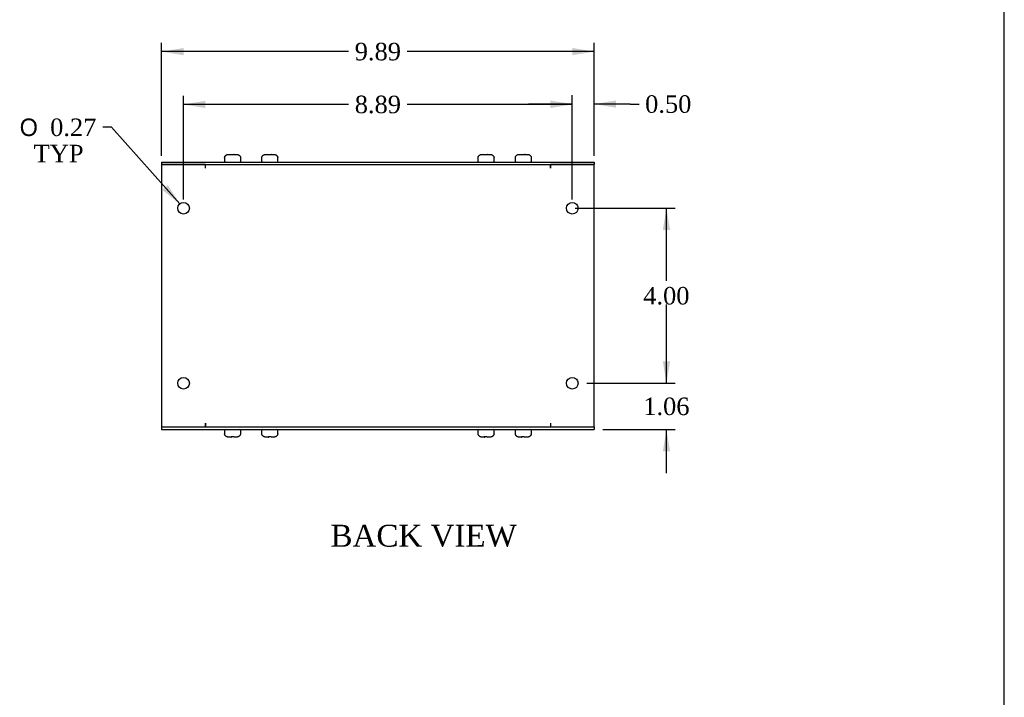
# Model space of a CAD drawing. Header units: inches. Extents: x 0.2 to 77.9, y -0.5 to 51.8.
# Tile 5 of 6: x 55.4 to 77.9, y 15 to 30.5. Entities that reach past the tile are written whole.
import ezdxf
from ezdxf.enums import TextEntityAlignment as Align

# ---------------------------------------------------------------- set-up
doc = ezdxf.new("R2010")
doc.units = ezdxf.units.IN
doc.header["$MEASUREMENT"] = 0
for name, color, linetype in [('COM55551-3', 7, 'Continuous'), ('COM55553-3', 7, 'Continuous'), ('Default', 7, 'Continuous'), ('SCS19491', 7, 'Continuous')]:
    doc.layers.add(name, color=color, linetype=linetype)
doc.styles.add('SEACAD_Solid_Edge_ANSI1_Symbols', font='txt')
doc.styles.add('SEACAD_Times_New_Roman', font='times.ttf')
doc.dimstyles.new('HAMMOND_(STH_-_66x44)', dxfattribs={"dimtxt": 0.4, "dimasz": 0.5, "dimexe": 0.2, "dimexo": 0.2, "dimgap": 0.1, "dimtad": 0, "dimtih": 1, "dimtoh": 1, "dimzin": 0, "dimdsep": 46, "dimtxsty": 'SEACAD_Times_New_Roman', "dimblk1": '_SE_FILLED', "dimblk2": '_SE_FILLED', "dimsah": 1, "dimcen": 0.2, "dimadec": 0, "dimazin": 0, "dimtfac": 0.8, "dimtofl": 0, "dimtmove": 0, "dimatfit": 3, "dimfxl": 1, "dimtolj": 1, "dimtzin": 0, "dimarcsym": 0})

# ---------------------------------------------------------------- blocks, each defined once
blk = doc.blocks.new('SE5')
at = {"layer": 'COM55551-3', "color": 7, "linetype": 'Continuous'}
for p, q in [((58.627, 27.242), (68.513, 27.242)), ((58.627, 27.242), (58.627, 27.185)), ((68.513, 27.242), (68.513, 27.185)), ((58.627, 27.185), (68.513, 27.185)), ((58.627, 21.185), (68.513, 21.185)), ((58.627, 21.185), (58.627, 21.128)), ((68.513, 21.185), (68.513, 21.128)), ((58.627, 21.128), (68.513, 21.128))]:
    blk.add_line(p, q, dxfattribs=at)
at = {"layer": 'COM55553-3', "color": 7, "linetype": 'Continuous'}
for p, q in [((59.627, 27.185), (58.627, 27.185)), ((58.627, 27.185), (58.627, 21.185)), ((59.627, 27.099), (59.627, 27.185)), ((59.627, 27.099), (59.627, 27.185)), ((59.627, 27.099), (59.627, 27.099)), ((67.513, 27.099), (67.513, 27.185)), ((68.513, 27.185), (67.513, 27.185)), ((67.513, 27.185), (67.513, 27.099)), ((67.513, 27.099), (67.513, 27.099)), ((68.513, 21.185), (68.513, 27.185)), ((58.627, 21.185), (59.627, 21.185)), ((59.627, 21.271), (59.627, 21.185)), ((59.627, 21.271), (59.627, 21.271)), ((59.627, 21.185), (59.627, 21.271)), ((67.513, 21.271), (67.513, 21.271)), ((67.513, 21.271), (67.513, 21.185)), ((67.513, 21.271), (67.513, 21.185)), ((67.513, 21.185), (68.513, 21.185))]:
    blk.add_line(p, q, dxfattribs=at)
for centre in [(59.127, 26.185), (68.013, 26.185), (59.127, 22.185), (68.013, 22.185)]:
    blk.add_circle(centre, 0.133, dxfattribs=at)
at = {"layer": 'SCS19491', "color": 7, "linetype": 'Continuous'}
for p, q in [((60.06, 27.327), (60.06, 27.267)), ((60.063, 27.342), (60.061, 27.342)), ((60.154, 27.417), (60.226, 27.417)), ((60.227, 27.413), (60.287, 27.412)), ((60.281, 27.417), (60.278, 27.417)), ((60.283, 27.417), (60.281, 27.417)), ((60.281, 27.417), (60.281, 27.412)), ((60.285, 27.417), (60.283, 27.417)), ((60.283, 27.412), (60.283, 27.417)), ((60.285, 27.417), (60.34, 27.417)), ((60.287, 27.412), (60.285, 27.417)), ((60.431, 27.342), (60.433, 27.342)), ((60.435, 27.267), (60.435, 27.327)), ((60.911, 27.327), (60.911, 27.267)), ((60.915, 27.342), (60.913, 27.342)), ((61.006, 27.417), (61.077, 27.417)), ((61.079, 27.413), (61.138, 27.412)), ((61.132, 27.417), (61.13, 27.417)), ((61.135, 27.417), (61.132, 27.417)), ((61.132, 27.417), (61.132, 27.412)), ((61.137, 27.417), (61.135, 27.417)), ((61.135, 27.412), (61.135, 27.417)), ((61.137, 27.417), (61.192, 27.417)), ((61.138, 27.412), (61.137, 27.417)), ((61.283, 27.342), (61.285, 27.342)), ((61.286, 27.267), (61.286, 27.327)), ((65.854, 27.327), (65.854, 27.267)), ((65.858, 27.342), (65.856, 27.342)), ((65.949, 27.417), (66.02, 27.417)), ((66.022, 27.413), (66.081, 27.412)), ((66.075, 27.417), (66.073, 27.417)), ((66.078, 27.417), (66.075, 27.417)), ((66.075, 27.417), (66.075, 27.412)), ((66.08, 27.417), (66.078, 27.417)), ((66.078, 27.412), (66.078, 27.417)), ((66.08, 27.417), (66.135, 27.417)), ((66.081, 27.412), (66.08, 27.417)), ((66.226, 27.342), (66.228, 27.342)), ((66.229, 27.267), (66.229, 27.327)), ((66.706, 27.327), (66.706, 27.267)), ((66.71, 27.342), (66.707, 27.342)), ((66.801, 27.417), (66.872, 27.417)), ((66.873, 27.413), (66.933, 27.412)), ((66.927, 27.417), (66.925, 27.417)), ((66.93, 27.417), (66.927, 27.417)), ((66.927, 27.417), (66.927, 27.412)), ((66.932, 27.417), (66.93, 27.417)), ((66.93, 27.412), (66.93, 27.417)), ((66.932, 27.417), (66.986, 27.417)), ((66.933, 27.412), (66.932, 27.417)), ((67.077, 27.342), (67.08, 27.342)), ((67.081, 27.267), (67.081, 27.327)), ((60.06, 21.103), (60.06, 21.043)), ((60.063, 21.028), (60.061, 21.028)), ((60.218, 20.953), (60.154, 20.953)), ((60.277, 20.958), (60.217, 20.957)), ((60.217, 20.957), (60.218, 20.953)), ((60.218, 20.953), (60.221, 20.953)), ((60.221, 20.957), (60.221, 20.953)), ((60.221, 20.953), (60.223, 20.953)), ((60.223, 20.953), (60.223, 20.957)), ((60.223, 20.953), (60.226, 20.953)), ((60.34, 20.953), (60.278, 20.953)), ((60.431, 21.028), (60.433, 21.028)), ((60.435, 21.043), (60.435, 21.103)), ((60.911, 21.103), (60.911, 21.043)), ((60.913, 21.028), (60.915, 21.028)), ((61.07, 20.953), (61.006, 20.953)), ((61.129, 20.958), (61.069, 20.957)), ((61.069, 20.957), (61.07, 20.953)), ((61.07, 20.953), (61.072, 20.953)), ((61.072, 20.957), (61.072, 20.953)), ((61.072, 20.953), (61.075, 20.953)), ((61.075, 20.953), (61.075, 20.957)), ((61.075, 20.953), (61.077, 20.953)), ((61.192, 20.953), (61.13, 20.953)), ((61.283, 21.028), (61.285, 21.028)), ((61.286, 21.043), (61.286, 21.103)), ((65.854, 21.103), (65.854, 21.043)), ((65.858, 21.028), (65.856, 21.028)), ((66.004, 20.953), (65.949, 20.953)), ((66.062, 20.958), (66.002, 20.959)), ((66.002, 20.959), (66.004, 20.953)), ((66.004, 20.953), (66.006, 20.953)), ((66.006, 20.959), (66.006, 20.953)), ((66.006, 20.953), (66.008, 20.953)), ((66.008, 20.953), (66.008, 20.959)), ((66.008, 20.953), (66.011, 20.953)), ((66.135, 20.953), (66.063, 20.953)), ((66.226, 21.028), (66.228, 21.028)), ((66.229, 21.043), (66.229, 21.103)), ((66.706, 21.103), (66.706, 21.043)), ((66.71, 21.028), (66.707, 21.028)), ((66.855, 20.953), (66.801, 20.953)), ((66.914, 20.958), (66.854, 20.959)), ((66.854, 20.959), (66.855, 20.953)), ((66.855, 20.953), (66.858, 20.953)), ((66.858, 20.959), (66.858, 20.953)), ((66.858, 20.953), (66.86, 20.953)), ((66.86, 20.953), (66.86, 20.959)), ((66.86, 20.953), (66.862, 20.953)), ((66.986, 20.953), (66.915, 20.953)), ((67.077, 21.028), (67.08, 21.028)), ((67.081, 21.043), (67.081, 21.103))]:
    blk.add_line(p, q, dxfattribs=at)
for centre, radius, start, end in [((60.15, 27.327), 0.09, 170.4059, 180), ((60.085, 27.267), 0.025, 180, 270), ((60.41, 27.267), 0.025, 270, 0), ((60.345, 27.327), 0.09, 0, 9.5941), ((61.001, 27.327), 0.09, 170.4059, 180), ((60.936, 27.267), 0.025, 180, 270), ((61.261, 27.267), 0.025, 270, 0), ((61.196, 27.327), 0.09, 0, 9.5941), ((65.944, 27.327), 0.09, 170.4059, 180), ((65.879, 27.267), 0.025, 180, 270), ((66.204, 27.267), 0.025, 270, 0), ((66.139, 27.327), 0.09, 0, 9.5941), ((66.796, 27.327), 0.09, 170.4059, 180), ((66.731, 27.267), 0.025, 180, 270), ((67.056, 27.267), 0.025, 270, 0), ((66.991, 27.327), 0.09, 0, 9.5941), ((60.085, 21.103), 0.025, 90, 180), ((60.15, 21.043), 0.09, 180, 189.5941), ((60.41, 21.103), 0.025, 0, 90), ((60.345, 21.043), 0.09, 350.4059, 0), ((60.936, 21.103), 0.025, 90, 180), ((61.001, 21.043), 0.09, 180, 189.5941), ((61.261, 21.103), 0.025, 0, 90), ((61.196, 21.043), 0.09, 350.4059, 0), ((65.879, 21.103), 0.025, 90, 180), ((65.944, 21.043), 0.09, 180, 189.5941), ((66.204, 21.103), 0.025, 0, 90), ((66.139, 21.043), 0.09, 350.4059, 0), ((66.731, 21.103), 0.025, 90, 180), ((66.796, 21.043), 0.09, 180, 189.5941), ((67.056, 21.103), 0.025, 0, 90), ((66.991, 21.043), 0.09, 350.4059, 0)]:
    blk.add_arc(centre, radius, start, end, dxfattribs=at)
for points in [[(60.063, 27.342), (60.064, 27.348), (60.066, 27.353), (60.069, 27.363), (60.072, 27.368), (60.077, 27.377), (60.08, 27.381), (60.087, 27.389), (60.091, 27.393), (60.099, 27.4), (60.104, 27.403), (60.113, 27.408), (60.118, 27.41), (60.128, 27.414), (60.133, 27.415), (60.144, 27.417), (60.149, 27.417), (60.154, 27.417)], [(60.34, 27.417), (60.345, 27.417), (60.351, 27.417), (60.361, 27.415), (60.366, 27.414), (60.376, 27.41), (60.381, 27.408), (60.391, 27.403), (60.395, 27.4), (60.403, 27.393), (60.407, 27.389), (60.414, 27.381), (60.417, 27.377), (60.423, 27.368), (60.425, 27.363), (60.429, 27.353), (60.43, 27.348), (60.431, 27.342)], [(60.915, 27.342), (60.916, 27.348), (60.917, 27.353), (60.921, 27.363), (60.923, 27.368), (60.929, 27.377), (60.932, 27.381), (60.939, 27.389), (60.943, 27.393), (60.951, 27.4), (60.955, 27.403), (60.965, 27.408), (60.97, 27.41), (60.98, 27.414), (60.985, 27.415), (60.995, 27.417), (61.001, 27.417), (61.006, 27.417)], [(61.192, 27.417), (61.197, 27.417), (61.202, 27.417), (61.213, 27.415), (61.218, 27.414), (61.228, 27.41), (61.233, 27.408), (61.242, 27.403), (61.247, 27.4), (61.255, 27.393), (61.259, 27.389), (61.266, 27.381), (61.269, 27.377), (61.274, 27.368), (61.277, 27.363), (61.28, 27.353), (61.282, 27.348), (61.283, 27.342)], [(65.858, 27.342), (65.859, 27.348), (65.86, 27.353), (65.864, 27.363), (65.866, 27.368), (65.872, 27.377), (65.875, 27.381), (65.882, 27.389), (65.886, 27.393), (65.894, 27.4), (65.898, 27.403), (65.908, 27.408), (65.913, 27.41), (65.923, 27.414), (65.928, 27.415), (65.938, 27.417), (65.944, 27.417), (65.949, 27.417)], [(66.135, 27.417), (66.14, 27.417), (66.145, 27.417), (66.156, 27.415), (66.161, 27.414), (66.171, 27.41), (66.176, 27.408), (66.185, 27.403), (66.19, 27.4), (66.198, 27.393), (66.202, 27.389), (66.209, 27.381), (66.212, 27.377), (66.217, 27.368), (66.22, 27.363), (66.223, 27.353), (66.225, 27.348), (66.226, 27.342)], [(66.71, 27.342), (66.711, 27.348), (66.712, 27.353), (66.716, 27.363), (66.718, 27.368), (66.723, 27.377), (66.727, 27.381), (66.734, 27.389), (66.737, 27.393), (66.746, 27.4), (66.75, 27.403), (66.759, 27.408), (66.764, 27.41), (66.774, 27.414), (66.78, 27.415), (66.79, 27.417), (66.795, 27.417), (66.801, 27.417)], [(66.986, 27.417), (66.992, 27.417), (66.997, 27.417), (67.008, 27.415), (67.013, 27.414), (67.023, 27.41), (67.028, 27.408), (67.037, 27.403), (67.042, 27.4), (67.05, 27.393), (67.054, 27.389), (67.061, 27.381), (67.064, 27.377), (67.069, 27.368), (67.071, 27.363), (67.075, 27.353), (67.077, 27.348), (67.077, 27.342)], [(60.154, 20.953), (60.149, 20.953), (60.144, 20.954), (60.133, 20.956), (60.128, 20.957), (60.118, 20.96), (60.113, 20.963), (60.104, 20.968), (60.099, 20.971), (60.091, 20.978), (60.087, 20.981), (60.08, 20.989), (60.077, 20.994), (60.072, 21.003), (60.069, 21.008), (60.066, 21.018), (60.064, 21.023), (60.063, 21.028)], [(60.431, 21.028), (60.43, 21.023), (60.429, 21.018), (60.425, 21.008), (60.423, 21.003), (60.417, 20.994), (60.414, 20.989), (60.407, 20.981), (60.403, 20.978), (60.395, 20.971), (60.391, 20.968), (60.381, 20.963), (60.376, 20.96), (60.366, 20.957), (60.361, 20.956), (60.351, 20.954), (60.345, 20.953), (60.34, 20.953)], [(61.006, 20.953), (61.001, 20.953), (60.995, 20.954), (60.985, 20.956), (60.98, 20.957), (60.97, 20.96), (60.965, 20.963), (60.955, 20.968), (60.951, 20.971), (60.943, 20.978), (60.939, 20.981), (60.932, 20.989), (60.929, 20.994), (60.923, 21.003), (60.921, 21.008), (60.917, 21.018), (60.916, 21.023), (60.915, 21.028)], [(61.283, 21.028), (61.282, 21.023), (61.28, 21.018), (61.277, 21.008), (61.274, 21.003), (61.269, 20.994), (61.266, 20.989), (61.259, 20.981), (61.255, 20.978), (61.247, 20.971), (61.242, 20.968), (61.233, 20.963), (61.228, 20.96), (61.218, 20.957), (61.213, 20.956), (61.202, 20.954), (61.197, 20.953), (61.192, 20.953)], [(65.949, 20.953), (65.944, 20.953), (65.938, 20.954), (65.928, 20.956), (65.923, 20.957), (65.913, 20.96), (65.908, 20.963), (65.898, 20.968), (65.894, 20.971), (65.886, 20.978), (65.882, 20.981), (65.875, 20.989), (65.872, 20.994), (65.866, 21.003), (65.864, 21.008), (65.86, 21.018), (65.859, 21.023), (65.858, 21.028)], [(66.226, 21.028), (66.225, 21.023), (66.223, 21.018), (66.22, 21.008), (66.217, 21.003), (66.212, 20.994), (66.209, 20.989), (66.202, 20.981), (66.198, 20.978), (66.19, 20.971), (66.185, 20.968), (66.176, 20.963), (66.171, 20.96), (66.161, 20.957), (66.156, 20.956), (66.145, 20.954), (66.14, 20.953), (66.135, 20.953)], [(66.801, 20.953), (66.796, 20.953), (66.79, 20.954), (66.78, 20.956), (66.774, 20.957), (66.764, 20.96), (66.759, 20.963), (66.75, 20.968), (66.746, 20.971), (66.737, 20.978), (66.734, 20.981), (66.727, 20.989), (66.723, 20.994), (66.718, 21.003), (66.716, 21.008), (66.712, 21.018), (66.711, 21.023), (66.71, 21.028)], [(67.077, 21.028), (67.077, 21.023), (67.075, 21.018), (67.071, 21.008), (67.069, 21.003), (67.064, 20.994), (67.061, 20.989), (67.054, 20.981), (67.05, 20.978), (67.042, 20.971), (67.037, 20.968), (67.028, 20.963), (67.023, 20.96), (67.013, 20.957), (67.008, 20.956), (66.997, 20.954), (66.992, 20.953), (66.986, 20.953)]]:
    blk.add_open_spline(points, degree=3, knots=[0, 0, 0, 0, 0.125, 0.125, 0.25, 0.25, 0.375, 0.375, 0.5, 0.5, 0.625, 0.625, 0.75, 0.75, 0.875, 0.875, 1, 1, 1, 1], dxfattribs=at)
for points in [[(60.226, 27.417), (60.226, 27.417), (60.226, 27.416), (60.227, 27.413)], [(60.278, 27.417), (60.278, 27.417), (60.278, 27.416), (60.277, 27.413)], [(61.077, 27.417), (61.078, 27.417), (61.078, 27.416), (61.079, 27.413)], [(61.13, 27.417), (61.13, 27.417), (61.129, 27.416), (61.129, 27.413)], [(66.02, 27.417), (66.021, 27.417), (66.021, 27.416), (66.022, 27.413)], [(66.073, 27.417), (66.073, 27.417), (66.072, 27.416), (66.072, 27.413)], [(66.872, 27.417), (66.872, 27.417), (66.873, 27.416), (66.873, 27.413)], [(66.925, 27.417), (66.924, 27.417), (66.924, 27.416), (66.924, 27.413)], [(60.278, 20.953), (60.278, 20.953), (60.278, 20.955), (60.277, 20.958)], [(61.13, 20.953), (61.13, 20.953), (61.129, 20.955), (61.129, 20.958)], [(66.011, 20.953), (66.011, 20.953), (66.012, 20.955), (66.012, 20.958)], [(66.063, 20.953), (66.063, 20.953), (66.063, 20.955), (66.062, 20.958)], [(66.862, 20.953), (66.863, 20.953), (66.863, 20.955), (66.864, 20.958)], [(66.915, 20.953), (66.915, 20.953), (66.914, 20.955), (66.914, 20.958)]]:
    blk.add_open_spline(points, degree=3, dxfattribs=at)
blk = doc.blocks.new('DMBLK1839')
at = {"layer": 'Default', "linetype": 'Continuous', "transparency": 16777216}
for points in [[(59.127, 29.85), (58.627, 29.767), (59.127, 29.683)], [(68.013, 29.85), (68.013, 29.683), (68.513, 29.767)]]:
    blk.add_hatch(color=7, dxfattribs=at).paths.add_polyline_path(points)
at = {"layer": 'Default', "color": 7, "linetype": 'Continuous', "transparency": 16777216}
for p, q in [((58.627, 27.385), (58.627, 29.967)), ((68.513, 27.385), (68.513, 29.967)), ((62.9, 29.767), (58.627, 29.767)), ((68.513, 29.767), (64.241, 29.767))]:
    blk.add_line(p, q, dxfattribs=at)
at = {"layer": 'Default', "color": 7, "linetype": 'Continuous', "transparency": 16777216, "style": 'SEACAD_Times_New_Roman'}
blk.add_text('9.89', height=0.4, dxfattribs=at).set_placement((63.04, 29.967), align=Align.TOP_LEFT)
blk = doc.blocks.new('_SE_FILLED')
at = {"color": 0}
blk.add_line((0, 0), (-1, 0), dxfattribs=at)
blk.add_solid([(0, 0), (-1, -0.1665), (-1, 0.1665), (0, 0)], dxfattribs=at)
blk = doc.blocks.new('DMBLK1846')
at = {"layer": 'Default', "linetype": 'Continuous', "transparency": 16777216}
for points in [[(70.249, 22.685), (70.082, 22.685), (70.166, 22.185)], [(70.249, 20.628), (70.166, 21.128), (70.082, 20.628)]]:
    blk.add_hatch(color=7, dxfattribs=at).paths.add_polyline_path(points)
at = {"layer": 'Default', "color": 7, "linetype": 'Continuous', "transparency": 16777216}
for p, q in [((70.166, 22.185), (70.166, 23.185)), ((68.346, 22.185), (70.366, 22.185)), ((68.713, 21.128), (70.366, 21.128)), ((70.166, 20.128), (70.166, 21.128))]:
    blk.add_line(p, q, dxfattribs=at)
at = {"layer": 'Default', "color": 7, "linetype": 'Continuous', "transparency": 16777216, "style": 'SEACAD_Times_New_Roman'}
blk.add_text('1.06', height=0.4, dxfattribs=at).set_placement((69.635, 21.857), align=Align.TOP_LEFT)
blk = doc.blocks.new('DMBLK1847')
at = {"layer": 'Default', "linetype": 'Continuous', "transparency": 16777216}
for points in [[(70.249, 25.685), (70.166, 26.185), (70.082, 25.685)], [(70.249, 22.685), (70.082, 22.685), (70.166, 22.185)]]:
    blk.add_hatch(color=7, dxfattribs=at).paths.add_polyline_path(points)
at = {"layer": 'Default', "color": 7, "linetype": 'Continuous', "transparency": 16777216}
for p, q in [((68.08, 26.185), (70.366, 26.185)), ((70.166, 24.525), (70.166, 26.185)), ((70.166, 22.185), (70.166, 23.985)), ((68.346, 22.185), (70.366, 22.185))]:
    blk.add_line(p, q, dxfattribs=at)
at = {"layer": 'Default', "color": 7, "linetype": 'Continuous', "transparency": 16777216, "style": 'SEACAD_Times_New_Roman'}
blk.add_text('4.00', height=0.4, dxfattribs=at).set_placement((69.635, 24.385), align=Align.TOP_LEFT)
blk = doc.blocks.new('DMBLK1851')
at = {"layer": 'Default', "linetype": 'Continuous', "transparency": 16777216}
for points in [[(67.513, 28.65), (67.513, 28.483), (68.013, 28.567)], [(69.013, 28.65), (68.513, 28.567), (69.013, 28.483)]]:
    blk.add_hatch(color=7, dxfattribs=at).paths.add_polyline_path(points)
at = {"layer": 'Default', "color": 7, "linetype": 'Continuous', "transparency": 16777216}
for p, q in [((68.013, 26.385), (68.013, 28.767)), ((68.513, 27.385), (68.513, 28.767)), ((68.013, 28.567), (67.013, 28.567)), ((69.338, 28.567), (68.513, 28.567)), ((69.338, 28.567), (69.538, 28.567))]:
    blk.add_line(p, q, dxfattribs=at)
at = {"layer": 'Default', "color": 7, "linetype": 'Continuous', "transparency": 16777216, "style": 'SEACAD_Times_New_Roman'}
blk.add_text('0.50', height=0.4, dxfattribs=at).set_placement((69.678, 28.767), align=Align.TOP_LEFT)
blk = doc.blocks.new('DMBLK1852')
at = {"layer": 'Default', "linetype": 'Continuous', "transparency": 16777216}
for points in [[(59.627, 28.642), (59.127, 28.559), (59.627, 28.476)], [(67.513, 28.642), (67.513, 28.476), (68.013, 28.559)]]:
    blk.add_hatch(color=7, dxfattribs=at).paths.add_polyline_path(points)
at = {"layer": 'Default', "color": 7, "linetype": 'Continuous', "transparency": 16777216}
for p, q in [((59.127, 26.385), (59.127, 28.759)), ((68.013, 26.385), (68.013, 28.759)), ((62.9, 28.559), (59.127, 28.559)), ((68.013, 28.559), (64.241, 28.559))]:
    blk.add_line(p, q, dxfattribs=at)
at = {"layer": 'Default', "color": 7, "linetype": 'Continuous', "transparency": 16777216, "style": 'SEACAD_Times_New_Roman'}
blk.add_text('8.89', height=0.4, dxfattribs=at).set_placement((63.04, 28.759), align=Align.TOP_LEFT)
blk = doc.blocks.new('DMBLK1865')
at = {"layer": 'Default', "linetype": 'Continuous', "transparency": 16777216}
blk.add_hatch(color=7, dxfattribs=at).paths.add_polyline_path([(58.644, 26.603), (59.039, 26.285), (58.769, 26.714)])
at = {"layer": 'Default', "color": 7, "linetype": 'Continuous', "transparency": 16777216}
for p, q in [((57.48, 28.036), (57.28, 28.036)), ((59.039, 26.285), (57.48, 28.036))]:
    blk.add_line(p, q, dxfattribs=at)
for s, style, p in [('O', 'SEACAD_Solid_Edge_ANSI1_Symbols', (55.382, 28.236)), ('0.27', 'SEACAD_Times_New_Roman', (56.078, 28.236)), ('TYP', 'SEACAD_Times_New_Roman', (55.701, 27.636))]:
    blk.add_text(s, height=0.4, dxfattribs=dict(at, style=style)).set_placement(p, align=Align.TOP_LEFT)
blk = doc.blocks.new('BORDER')
at = {"layer": 'Default', "color": 7, "linetype": 'Continuous'}
blk.add_line((0, 0), (0, 27.86), dxfattribs=at)

msp = doc.modelspace()

# ---------------------------------------------------------------- block references
at = {"layer": 'Default', "color": 7, "xscale": 1.855, "yscale": 1.855, "zscale": 1.855}
msp.add_blockref('BORDER', (77.888, 0.072), dxfattribs=at)
at = {"layer": 'Default'}
msp.add_blockref('SE5', (0, 0), dxfattribs=at)

# ---------------------------------------------------------------- texts
at = {"layer": 'Default', "color": 7, "linetype": 'Continuous', "style": 'SEACAD_Times_New_Roman'}
msp.add_text('BACK VIEW', height=0.5, dxfattribs=at).set_placement((62.486, 18.949), align=Align.TOP_LEFT)

# ---------------------------------------------------------------- dimensions: what is measured, and where the dimension line sits
at = {"layer": 'Default', "color": 7, "linetype": 'Continuous'}
for base, p1, p2, picture, middle in [((58.627, 29.767), (68.513, 27.185), (58.627, 27.185), 'DMBLK1839', (63.57, 29.767)), ((59.127, 28.559), (68.013, 26.185), (59.127, 26.185), 'DMBLK1852', (63.57, 28.559))]:
    dim = msp.add_linear_dim(base=base, p1=p1, p2=p2, text='\\A1;<>', dimstyle='HAMMOND_(STH_-_66x44)', dxfattribs=at)
    dim.commit()
    dim.dimension.update_dxf_attribs({"geometry": picture, "text_midpoint": middle, "dimtype": 160})
dim = msp.add_linear_dim(base=(68.013, 28.567), p1=(68.513, 27.185), p2=(68.013, 26.185), text='\\A1;<>', dimstyle='HAMMOND_(STH_-_66x44)', override={"dimtmove": 1}, dxfattribs=at)
dim.commit()
dim.dimension.update_dxf_attribs({"geometry": 'DMBLK1851', "text_midpoint": (69.538, 28.567), "dimtype": 160})
dim = msp.add_diameter_dim_2p(p1=(59.216, 26.086), p2=(59.039, 26.285), text='\\A1;<>\\PTYP', dimstyle='HAMMOND_(STH_-_66x44)', dxfattribs=at)
dim.commit()
dim.dimension.update_dxf_attribs({"geometry": 'DMBLK1865', "text_midpoint": (57.28, 28.036), "dimtype": 163})
for base, p1, p2, picture, middle in [((70.166, 26.185), (68.146, 22.185), (67.88, 26.185), 'DMBLK1847', (70.166, 24.185)), ((70.166, 22.185), (68.513, 21.128), (68.146, 22.185), 'DMBLK1846', (70.166, 21.657))]:
    dim = msp.add_linear_dim(base=base, p1=p1, p2=p2, angle=90, text='\\A1;<>', dimstyle='HAMMOND_(STH_-_66x44)', dxfattribs=at)
    dim.commit()
    dim.dimension.update_dxf_attribs({"geometry": picture, "text_midpoint": middle, "dimtype": 160})

doc.saveas('drawing.dxf')
